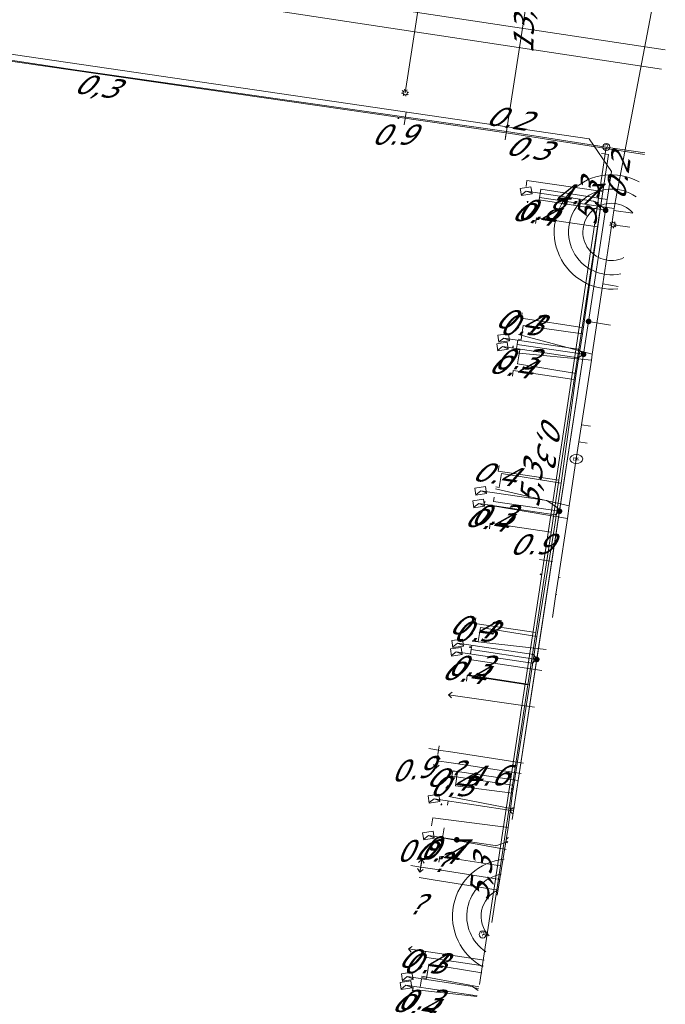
# Model space of a CAD drawing. Header units: metres. Extents: x 124576 to 133557, y 395865 to 402386.
# Tile 152 of 256: x 126548 to 126593, y 399736 to 399805. Entities that reach past the tile are written whole.
import ezdxf
from ezdxf.enums import TextEntityAlignment as Align

# ---------------------------------------------------------------- set-up
doc = ezdxf.new("R2010")
doc.units = ezdxf.units.M
doc.header["$MEASUREMENT"] = 0
for name, color, linetype, lineweight, true_color in [('LG_Datatransport_KPN_BV', 3, 'Continuous', 13, 0x00ff00), ('LG_Datatransport_Reggefiber_Operator_BV', 3, 'Continuous', 13, 0x00ff00), ('LG_Datatransport_Ziggo_BV', 3, 'Continuous', 13, 0x00ff00), ('LG_Laag_Spanning_Enexis_Netbeheer_BV', 7, 'Continuous', 13, 0x960000), ('LG_Riool_Vrij_Verval_Gemeente_Tilburg_Ruimtelijke_Uitvoering', 7, 'Continuous', 13, 0xca00a0), ('LG_unet-4_Brabant_Water', 5, 'Continuous', 13, 0x0000ff), ('LG_warmte_Ennatuurlijk_BV', 7, 'Continuous', 13, 0x008080), ('MV_Datatransport_lijn', 3, 'Continuous', 0, 0x00ff00), ('MV_warmte_lijn', 7, 'Continuous', 0, 0x008080)]:
    doc.layers.add(name, color=color, linetype=linetype, lineweight=lineweight, true_color=true_color)
for name, color, linetype, lineweight in [('LG_Datatransport_P_KPN_BV', 7, 'Continuous', 0), ('LG_Datatransport_P_Ziggo_BV', 7, 'Continuous', 0), ('LG_Laag_Spanning_P_Enexis_Netbeheer_BV', 7, 'Continuous', 0), ('LG_Laag_Spanning_P_Gemeente_Tilburg_Ruimtelijke_Uitvoering', 7, 'Continuous', 0), ('LG_unet-4_P_Brabant_Water', 7, 'Continuous', 0), ('MV_Datatransport', 7, 'Continuous', 0), ('MV_Laag_Spanning', 7, 'Continuous', 0), ('MV_Laag_Spanning_lijn', 7, 'Continuous', 0), ('MV_Laag_Spanning_pijl', 7, 'Continuous', 0), ('MV_unet-4', 7, 'Continuous', 0), ('MV_warmte', 7, 'Continuous', 0)]:
    doc.layers.add(name, color=color, linetype=linetype, lineweight=lineweight)
doc.styles.add('Klic_Annotatie', font='verdanai.ttf', dxfattribs={"oblique": 20, "height": 1.4})
doc.styles.add('Style-Arial', font='arial.ttf')

# ---------------------------------------------------------------- blocks, each defined once
blk = doc.blocks.new('Onbekend_5')
at = {"layer": 'LG_Datatransport_P_Ziggo_BV'}
blk.add_hatch(color=256, dxfattribs=at).paths.add_polyline_path([(-0.25, -1.07, -0.262633), (0.23, 0.15), (0.59, 0.47, 0.379827), (0.7, 1.26), (0.69, 1.26, 0.228508), (-0.03, 1.53), (-0.03, 1.52, 0.459053), (-0.82, 0.79), (-1.29, 0.85, -0.414214), (-0.08, 2, -0.243799), (1.09, 1.52, -0.379827), (0.9, 0.11), (0.54, -0.2, 0.262633), (0.23, -1.08), (-0.17, -1.07)])
blk.add_circle((0, 0), 2.5, dxfattribs=at)
at = {"layer": 'LG_Datatransport_P_Ziggo_BV', "extrusion": (0, 0, -1)}
blk.add_solid([(0.34, -2.06), (-0.21, -2.06), (0.34, -1.51), (-0.21, -1.51)], dxfattribs=at)
blk = doc.blocks.new('Mof')
at = {"layer": 'LG_Laag_Spanning_P_Enexis_Netbeheer_BV'}
h = blk.add_hatch(color=256, dxfattribs=at)
edge = h.paths.add_edge_path()
edge.add_arc((0, 0), 2, 0, 360)
blk = doc.blocks.new('DeliveryPoint')
at = {"layer": 'LG_Laag_Spanning_P_Enexis_Netbeheer_BV', "flags": 128}
blk.add_lwpolyline([(-3.75, -2.5), (3.75, -2.5), (3.75, 2.5), (-3.75, 2.5), (-3.75, -2.5)], close=True, dxfattribs=at)
blk.add_lwpolyline([(-3.75, 2.5), (-3.75, 2.16), (0, 0), (3.75, 2.16)], dxfattribs=at)
blk = doc.blocks.new('Streetlight')
at = {"layer": 'LG_Laag_Spanning_P_Enexis_Netbeheer_BV'}
for p, q in [((-1.77, 1.77), (-1.06, 1.06)), ((0, 2.5), (0, 1.5)), ((1.77, 1.77), (1.06, 1.06)), ((-1.06, -1.06), (-1.77, -1.77)), ((0, -1.5), (0, -2.5)), ((1.06, -1.06), (1.77, -1.77))]:
    blk.add_line(p, q, dxfattribs=at)
at = {"layer": 'LG_Laag_Spanning_P_Enexis_Netbeheer_BV', "flags": 128}
for points in [[(-2.5, 0), (-1.5, 0)], [(1.5, 0), (2.5, 0)]]:
    blk.add_lwpolyline(points, dxfattribs=at)
at = {"layer": 'LG_Laag_Spanning_P_Enexis_Netbeheer_BV'}
blk.add_circle((0, 0), 1.5, dxfattribs=at)
blk = doc.blocks.new('m_pijl')
at = {"layer": 'MV_Laag_Spanning_pijl'}
blk.add_hatch(color=7, dxfattribs=at).paths.add_polyline_path([(-1, -0.33), (-1, 0), (-1, 0.33), (0, 0)])
at = {"layer": 'MV_Laag_Spanning_pijl', "flags": 128}
blk.add_lwpolyline([(-1, 0), (-1, 0.33), (0, 0), (-1, -0.33), (-1, 0)], close=True, dxfattribs=at)
blk = doc.blocks.new('FireHydrant')
at = {"layer": 'LG_unet-4_P_Brabant_Water'}
blk.add_ellipse((0, 0), major_axis=(4.45, 0), ratio=0.727642, dxfattribs=at)
at = {"layer": 'LG_unet-4_P_Brabant_Water', "style": 'Style-Arial'}
blk.add_text('BK', height=2.5, dxfattribs=at).set_placement((0, 0), align=Align.MIDDLE_CENTER)
blk = doc.blocks.new('Onbekend_3')
at = {"layer": 'LG_Datatransport_P_KPN_BV'}
blk.add_hatch(color=256, dxfattribs=at).paths.add_polyline_path([(-0.25, -1.07, -0.262633), (0.23, 0.15), (0.59, 0.47, 0.379827), (0.7, 1.26), (0.69, 1.26, 0.228508), (-0.03, 1.53), (-0.03, 1.52, 0.459053), (-0.82, 0.79), (-1.29, 0.85, -0.414214), (-0.08, 2, -0.243799), (1.09, 1.52, -0.379827), (0.9, 0.11), (0.54, -0.2, 0.262633), (0.23, -1.08), (-0.17, -1.07)])
blk.add_circle((0, 0), 2.5, dxfattribs=at)
at = {"layer": 'LG_Datatransport_P_KPN_BV', "extrusion": (0, 0, -1)}
blk.add_solid([(0.34, -2.06), (-0.21, -2.06), (0.34, -1.51), (-0.21, -1.51)], dxfattribs=at)

msp = doc.modelspace()

# ---------------------------------------------------------------- linework, layer by layer
at = {"layer": 'LG_Datatransport_KPN_BV'}
msp.add_line((126591.203, 399795.494), (126588.518, 399795.911), dxfattribs=at)
at = {"layer": 'LG_Datatransport_KPN_BV', "flags": 128}
for points in [[(126588.518, 399795.911), (126581.529, 399796.996), (126551.35, 399801.313), (126536.511, 399803.547), (126535.548, 399797.221), (126526.781, 399739.644), (126520.403, 399697.751), (126516.709, 399676.121), (126516.126, 399672.264)], [(126579.645, 399737.329), (126585.677, 399777.055), (126588.518, 399795.911)]]:
    msp.add_lwpolyline(points, dxfattribs=at)
at = {"layer": 'LG_Datatransport_Reggefiber_Operator_BV'}
for p, q in [((126586.863, 399782.837), (126588.282, 399792.807)), ((126586.412, 399780.076), (126586.863, 399782.837)), ((126585.364, 399772.397), (126586.412, 399780.076)), ((126584.822, 399768.874), (126585.364, 399772.397)), ((126583.672, 399761.679), (126584.822, 399768.874)), ((126583.158, 399758.311), (126583.67, 399761.68)), ((126578.81, 399758.99), (126583.16, 399758.31)), ((126581.646, 399748.31), (126581.961, 399750.706)), ((126580.886, 399743.575), (126581.646, 399748.31))]:
    msp.add_line(p, q, dxfattribs=at)
at = {"layer": 'LG_Datatransport_Reggefiber_Operator_BV', "flags": 128}
for points in [[(126582.907, 399793.141), (126582.967, 399793.564), (126588.282, 399792.807)], [(126582.35, 399782.469), (126582.575, 399782.437), (126582.715, 399783.427), (126586.863, 399782.837)], [(126586.412, 399780.076), (126582.31, 399780.747), (126582.472, 399781.734), (126582.24, 399781.771)], [(126580.791, 399772.132), (126581.025, 399772.093), (126581.186, 399773.08), (126585.364, 399772.397)], [(126579.16, 399761.388), (126579.562, 399761.323), (126579.721, 399762.311), (126583.672, 399761.679)], [(126581.96, 399750.71), (126583.15, 399758.26), (126583.158, 399758.311)], [(126581.961, 399750.706), (126577.977, 399751.229), (126578.108, 399752.221), (126577.781, 399752.264)], [(126576.307, 399748.421), (126576.392, 399748.977), (126581.646, 399748.31)], [(126575.61, 399737.811), (126575.944, 399737.757), (126576.102, 399738.745), (126579.808, 399738.15)]]:
    msp.add_lwpolyline(points, dxfattribs=at)
at = {"layer": 'LG_Datatransport_Ziggo_BV'}
for p, q in [((126582.57, 399783.929), (126586.828, 399783.295)), ((126586.274, 399779.648), (126586.828, 399783.295)), ((126582.018, 399780.282), (126586.274, 399779.648)), ((126585.206, 399772.613), (126586.274, 399779.648)), ((126580.961, 399773.245), (126585.206, 399772.613)), ((126584.652, 399768.964), (126585.206, 399772.613)), ((126584.652, 399768.964), (126580.408, 399769.596)), ((126583.585, 399761.941), (126584.652, 399768.964)), ((126579.335, 399762.574), (126583.585, 399761.941)), ((126583.033, 399758.303), (126583.585, 399761.941)), ((126578.793, 399758.934), (126583.033, 399758.303)), ((126581.964, 399751.264), (126583.033, 399758.303)), ((126577.723, 399751.895), (126581.964, 399751.264)), ((126581.11, 399745.64), (126581.964, 399751.264)), ((126576.879, 399746.285), (126581.11, 399745.64)), ((126580.505, 399741.657), (126581.11, 399745.64)), ((126580.327, 399740.764), (126579.874, 399740.833)), ((126575.819, 399739.253), (126579.903, 399738.63))]:
    msp.add_line(p, q, dxfattribs=at)
at = {"layer": 'LG_Datatransport_Ziggo_BV', "flags": 128}
for points in [[(126528.819, 399751.03), (126528.327, 399751.106), (126528.666, 399753.334), (126529.986, 399762.008), (126530.199, 399763.407), (126531.512, 399772.034), (126531.729, 399773.461), (126533.045, 399782.102), (126533.269, 399783.572), (126534.578, 399792.169), (126535.658, 399799.262), (126535.686, 399799.446), (126536.076, 399802.008), (126536.312, 399803.562), (126543.646, 399802.373), (126581.514, 399796.898), (126591.184, 399795.397)], [(126591.184, 399795.397), (126581.514, 399796.898), (126543.646, 399802.373), (126536.312, 399803.562), (126536.076, 399802.008)], [(126580.505, 399741.657), (126581.11, 399745.64), (126581.964, 399751.264), (126583.033, 399758.303), (126583.585, 399761.941), (126584.652, 399768.964), (126585.206, 399772.613), (126586.274, 399779.648), (126586.828, 399783.295), (126587.895, 399790.323), (126583.633, 399790.958)], [(126586.828, 399783.295), (126587.895, 399790.323), (126583.633, 399790.958)], [(126582.57, 399783.929), (126586.828, 399783.295), (126586.274, 399779.648), (126585.206, 399772.613), (126584.652, 399768.964), (126583.585, 399761.941), (126583.033, 399758.303), (126581.964, 399751.264), (126581.11, 399745.64), (126580.505, 399741.657)], [(126582.018, 399780.282), (126586.274, 399779.648), (126585.206, 399772.613), (126584.652, 399768.964), (126583.585, 399761.941), (126583.033, 399758.303), (126581.964, 399751.264), (126581.11, 399745.64), (126580.505, 399741.657)], [(126580.961, 399773.245), (126585.206, 399772.613), (126584.652, 399768.964), (126583.585, 399761.941), (126583.033, 399758.303), (126581.964, 399751.264), (126581.11, 399745.64), (126580.505, 399741.657)], [(126580.505, 399741.657), (126581.11, 399745.64), (126581.964, 399751.264), (126583.033, 399758.303), (126583.585, 399761.941), (126584.652, 399768.964), (126580.408, 399769.596)], [(126579.335, 399762.574), (126583.585, 399761.941), (126583.033, 399758.303), (126581.964, 399751.264), (126581.11, 399745.64), (126580.505, 399741.657)], [(126578.793, 399758.934), (126583.033, 399758.303), (126581.964, 399751.264), (126581.11, 399745.64), (126580.505, 399741.657)], [(126577.723, 399751.895), (126581.964, 399751.264), (126581.11, 399745.64), (126580.505, 399741.657)], [(126576.879, 399746.285), (126581.11, 399745.64), (126580.505, 399741.657)], [(126580.327, 399740.764), (126579.874, 399740.833)], [(126580.327, 399740.764), (126579.874, 399740.833)], [(126579.874, 399740.833), (126580.327, 399740.764)], [(126579.874, 399740.833), (126580.327, 399740.764)], [(126579.874, 399740.833), (126580.327, 399740.764)], [(126580.327, 399740.764), (126579.874, 399740.833)], [(126580.327, 399740.764), (126579.874, 399740.833)], [(126579.874, 399740.833), (126580.327, 399740.764)], [(126580.327, 399740.764), (126579.874, 399740.833)], [(126579.874, 399740.833), (126580.327, 399740.764)], [(126580.327, 399740.764), (126579.874, 399740.833)], [(126580.327, 399740.764), (126579.874, 399740.833)], [(126580.327, 399740.764), (126579.874, 399740.833)], [(126580.327, 399740.764), (126579.874, 399740.833)], [(126579.874, 399740.833), (126580.327, 399740.764)], [(126580.327, 399740.764), (126579.874, 399740.833)], [(126580.327, 399740.764), (126579.874, 399740.833)], [(126579.874, 399740.833), (126580.327, 399740.764)], [(126580.327, 399740.764), (126579.874, 399740.833)], [(126580.327, 399740.764), (126579.874, 399740.833)], [(126579.874, 399740.833), (126580.327, 399740.764)], [(126580.327, 399740.764), (126579.874, 399740.833)], [(126579.874, 399740.833), (126580.327, 399740.764)], [(126580.327, 399740.764), (126579.874, 399740.833)], [(126580.327, 399740.764), (126579.874, 399740.833)], [(126579.874, 399740.833), (126580.327, 399740.764)], [(126579.874, 399740.833), (126580.327, 399740.764)], [(126580.327, 399740.764), (126579.874, 399740.833)], [(126580.327, 399740.764), (126579.874, 399740.833)], [(126580.327, 399740.764), (126579.874, 399740.833)], [(126575.819, 399739.253), (126579.903, 399738.63)]]:
    msp.add_lwpolyline(points, dxfattribs=at)
at = {"layer": 'LG_Laag_Spanning_Enexis_Netbeheer_BV'}
for p, q in [((126576.193, 399810.896), (126574.46, 399799.708)), ((126590.17, 399790.296), (126588.987, 399790.474)), ((126582.033, 399749.488), (126576.477, 399750.329)), ((126578.067, 399747.45), (126576.086, 399747.75)), ((126579.488, 399736.538), (126574.512, 399737.286))]:
    msp.add_line(p, q, dxfattribs=at)
at = {"layer": 'LG_Laag_Spanning_Enexis_Netbeheer_BV', "flags": 128}
for points in [[(126543.593, 399817.189), (126541.69, 399804.676), (126542.431, 399803.061), (126587.319, 399796.486), (126588.886, 399794.199), (126588.47, 399791.486), (126587.278, 399783.712)], [(126581.94, 399748.878), (126582.033, 399749.488), (126583.609, 399759.774), (126583.654, 399760.071), (126585.243, 399770.435), (126586.881, 399781.119), (126586.926, 399781.416), (126587.278, 399783.712), (126588.47, 399791.486), (126588.886, 399794.199), (126587.319, 399796.486), (126542.431, 399803.061), (126541.69, 399804.676)], [(126587.278, 399783.712), (126588.47, 399791.486), (126588.886, 399794.199), (126587.319, 399796.486), (126542.431, 399803.061), (126541.69, 399804.676)], [(126588.47, 399791.486), (126588.378, 399791.627), (126587.611, 399792.121), (126582.916, 399792.831)], [(126581.94, 399748.878), (126582.033, 399749.488), (126583.609, 399759.774), (126583.654, 399760.071), (126585.243, 399770.435), (126586.881, 399781.119), (126586.926, 399781.416), (126587.278, 399783.712), (126581.938, 399748.872)], [(126581.94, 399748.878), (126582.033, 399749.488), (126583.609, 399759.774), (126583.654, 399760.071), (126585.243, 399770.435), (126586.881, 399781.119), (126586.926, 399781.416), (126587.278, 399783.712)], [(126581.94, 399748.878), (126582.033, 399749.488), (126583.609, 399759.774), (126583.654, 399760.071), (126585.243, 399770.435), (126586.881, 399781.119), (126586.926, 399781.416), (126587.278, 399783.712)], [(126586.926, 399781.416), (126586.561, 399781.774), (126586.066, 399781.847), (126581.35, 399782.549)], [(126586.926, 399781.416), (126586.544, 399781.169), (126581.26, 399781.955)], [(126585.243, 399770.435), (126585.1, 399770.673), (126584.348, 399771.176), (126579.74, 399771.865)], [(126585.243, 399770.435), (126584.953, 399770.175), (126579.605, 399770.975)], [(126583.654, 399760.071), (126583.426, 399760.407), (126578.119, 399761.197)], [(126583.654, 399760.071), (126583.335, 399759.815), (126578.031, 399760.603)], [(126581.632, 399747.33), (126581.608, 399747.308), (126580.806, 399747.037), (126580.745, 399747.045), (126579.791, 399747.189), (126578.067, 399747.45)], [(126579.563, 399736.919), (126579.161, 399737.194), (126574.601, 399737.879)]]:
    msp.add_lwpolyline(points, dxfattribs=at)
at = {"layer": 'LG_Laag_Spanning_P_Enexis_Netbeheer_BV'}
for centre, start, end in [((126582.033, 399749.488), 70.92638, 266.59537), ((126581.714, 399747.405), 97.98127, 239.54048)]:
    msp.add_arc(centre, 0.2, start, end, dxfattribs=at)
at = {"layer": 'LG_Laag_Spanning_P_Gemeente_Tilburg_Ruimtelijke_Uitvoering'}
for centre, radius, start, end in [((126588.878, 399789.973), 4, 61.24121, 276.28055), ((126588.878, 399789.973), 3, 55.09655, 282.4252), ((126588.878, 399789.973), 2, 41.74285, 295.77891), ((126581.764, 399742.11), 4, 95.42399, 242.09776), ((126581.764, 399742.11), 3, 101.23866, 236.2831), ((126581.764, 399742.11), 2, 113.75467, 223.76709)]:
    msp.add_arc(centre, radius, start, end, dxfattribs=at)
at = {"layer": 'LG_Riool_Vrij_Verval_Gemeente_Tilburg_Ruimtelijke_Uitvoering'}
for p, q in [((126531.24, 399810.64), (126592.37, 399801.368)), ((126545.16, 399809.88), (126592.639, 399802.72))]:
    msp.add_line(p, q, dxfattribs=at)
at = {"layer": 'LG_unet-4_Brabant_Water'}
for p, q in [((126583.85, 399792.38), (126589.07, 399791.6)), ((126590.364, 399791.273), (126589.05, 399791.47)), ((126589.347, 399786.154), (126588.28, 399786.33)), ((126582.39, 399782.79), (126587.53, 399781.41)), ((126582.2, 399781.51), (126587.47, 399781.01)), ((126587.404, 399776.376), (126586.78, 399776.47)), ((126587.169, 399775.194), (126586.6, 399775.28)), ((126580.77, 399772.01), (126585.93, 399770.82)), ((126580.59, 399770.82), (126585.8, 399769.93)), ((126585.302, 399765.8), (126585.17, 399765.82)), ((126585.067, 399764.618), (126584.99, 399764.63)), ((126579.15, 399761.34), (126584.303, 399760.772)), ((126578.96, 399760.06), (126584.012, 399759.305)), ((126577.51, 399750.47), (126582.084, 399749.606)), ((126577.07, 399747.6), (126581.519, 399746.762)), ((126575.61, 399737.92), (126579.612, 399737.166)), ((126575.47, 399736.94), (126579.478, 399736.49))]:
    msp.add_line(p, q, dxfattribs=at)
at = {"layer": 'LG_unet-4_Brabant_Water', "flags": 128}
for points in [[(126586.42, 399774.09), (126586.6, 399775.28), (126586.78, 399776.47), (126587.47, 399781.01), (126587.53, 399781.41), (126588.28, 399786.33), (126589.05, 399791.47), (126589.07, 399791.6), (126589.16, 399792.18), (126591.84, 399806.27)], [(126584.745, 399762.997), (126584.99, 399764.63), (126585.17, 399765.82), (126585.8, 399769.93), (126585.93, 399770.82), (126586.42, 399774.09)]]:
    msp.add_lwpolyline(points, dxfattribs=at)
at = {"layer": 'LG_warmte_Ennatuurlijk_BV'}
for p, q in [((126576.84, 399754.021), (126576.75, 399753.427)), ((126576.84, 399754.021), (126576.75, 399753.427)), ((126576.84, 399754.021), (126576.75, 399753.427)), ((126576.84, 399754.021), (126576.75, 399753.427)), ((126576.84, 399754.021), (126576.75, 399753.427)), ((126576.84, 399754.021), (126576.75, 399753.427)), ((126576.84, 399754.021), (126576.75, 399753.427)), ((126576.84, 399754.021), (126576.75, 399753.427)), ((126576.103, 399753.829), (126576.795, 399753.724)), ((126576.103, 399753.829), (126576.795, 399753.724)), ((126576.103, 399753.829), (126576.795, 399753.724)), ((126576.103, 399753.829), (126576.795, 399753.724)), ((126576.103, 399753.829), (126576.795, 399753.724)), ((126576.103, 399753.829), (126576.795, 399753.724)), ((126576.103, 399753.829), (126576.795, 399753.724)), ((126576.103, 399753.829), (126576.795, 399753.724)), ((126574.858, 399745.656), (126575.549, 399745.547)), ((126574.858, 399745.656), (126575.549, 399745.547)), ((126574.858, 399745.656), (126575.549, 399745.547)), ((126574.858, 399745.656), (126575.549, 399745.547)), ((126574.858, 399745.656), (126575.549, 399745.547)), ((126574.858, 399745.656), (126575.549, 399745.547)), ((126574.858, 399745.656), (126575.549, 399745.547)), ((126574.858, 399745.656), (126575.549, 399745.547)), ((126574.858, 399745.656), (126575.549, 399745.547)), ((126574.858, 399745.656), (126575.549, 399745.547)), ((126575.596, 399745.843), (126575.502, 399745.251)), ((126575.596, 399745.843), (126575.502, 399745.251)), ((126575.596, 399745.843), (126575.502, 399745.251)), ((126575.596, 399745.843), (126575.502, 399745.251)), ((126575.596, 399745.843), (126575.502, 399745.251)), ((126575.596, 399745.843), (126575.502, 399745.251)), ((126575.596, 399745.843), (126575.502, 399745.251)), ((126575.596, 399745.843), (126575.502, 399745.251)), ((126575.596, 399745.843), (126575.502, 399745.251)), ((126575.596, 399745.843), (126575.502, 399745.251))]:
    msp.add_line(p, q, dxfattribs=at)
at = {"layer": 'LG_warmte_Ennatuurlijk_BV', "flags": 128}
for points in [[(126576.795, 399753.724), (126577.784, 399753.574), (126582.724, 399752.823)], [(126576.683, 399752.982), (126577.671, 399752.832), (126582.577, 399752.087)], [(126581.103, 399744.669), (126576.537, 399745.391), (126575.549, 399745.547)], [(126580.957, 399743.933), (126576.419, 399744.651), (126575.431, 399744.807)]]:
    msp.add_lwpolyline(points, dxfattribs=at)
at = {"layer": 'MV_Datatransport_lijn'}
for p, q in [((126587.895, 399790.323), (126588.665, 399795.393)), ((126583.571, 399790.563), (126583.633, 399790.958)), ((126582.63, 399784.324), (126582.57, 399783.929)), ((126581.958, 399779.887), (126582.018, 399780.282)), ((126581.021, 399773.64), (126580.961, 399773.245)), ((126580.348, 399769.201), (126580.408, 399769.596)), ((126579.394, 399762.97), (126579.335, 399762.574)), ((126578.734, 399758.538), (126578.793, 399758.934)), ((126577.783, 399752.291), (126577.724, 399751.895)), ((126576.82, 399745.889), (126576.879, 399746.285)), ((126575.878, 399739.649), (126575.819, 399739.253))]:
    msp.add_line(p, q, dxfattribs=at)
at = {"layer": 'MV_Datatransport_lijn', "flags": 128}
for points in [[(126581.437, 399796.404), (126581.468, 399796.602), (126581.514, 399796.898)], [(126588.17, 399795.463), (126588.368, 399795.435), (126588.665, 399795.393)]]:
    msp.add_lwpolyline(points, dxfattribs=at)
at = {"layer": 'MV_Laag_Spanning_lijn'}
for p, q in [((126581.437, 399796.404), (126583.645, 399810.659)), ((126583.831, 399792.216), (126588.47, 399791.486)), ((126588.811, 399783.456), (126587.278, 399783.712)), ((126582.294, 399782.105), (126586.926, 399781.416)), ((126580.639, 399771.123), (126585.243, 399770.435)), ((126579.064, 399760.753), (126583.654, 399760.071))]:
    msp.add_line(p, q, dxfattribs=at)
at = {"layer": 'MV_Laag_Spanning_pijl'}
for p, q in [((126574.386, 399797.469), (126574.521, 399798.359)), ((126583.949, 399792.968), (126583.831, 399792.216)), ((126583.949, 399792.968), (126588.585, 399792.238)), ((126582.294, 399782.105), (126582.249, 399781.808)), ((126582.294, 399782.105), (126582.339, 399782.402)), ((126580.684, 399771.42), (126580.639, 399771.123)), ((126583.855, 399767.049), (126584.745, 399766.914)), ((126579.064, 399760.753), (126579.02, 399760.456)), ((126579.064, 399760.753), (126579.108, 399761.05)), ((126577.782, 399752.287), (126582.356, 399751.599)), ((126577.421, 399749.883), (126577.466, 399750.179)), ((126577.178, 399748.293), (126577.075, 399747.6)), ((126575.545, 399737.434), (126575.5, 399737.137)), ((126575.545, 399737.434), (126575.59, 399737.73)), ((126579.306, 399737.089), (126579.588, 399737.046))]:
    msp.add_line(p, q, dxfattribs=at)
at = {"layer": 'MV_warmte_lijn'}
for p, q in [((126577.494, 399757.603), (126577.751, 399757.768)), ((126583.498, 399756.72), (126577.494, 399757.603)), ((126577.494, 399757.603), (126577.693, 399757.371)), ((126576.739, 399753.353), (126576.506, 399753.155)), ((126576.606, 399752.463), (126576.739, 399753.353)), ((126576.739, 399753.353), (126576.904, 399753.096)), ((126576.606, 399752.463), (126576.441, 399752.72)), ((126576.606, 399752.463), (126576.839, 399752.661)), ((126575.623, 399746.067), (126575.39, 399745.869)), ((126575.623, 399746.067), (126575.49, 399745.177)), ((126575.623, 399746.067), (126575.788, 399745.81)), ((126575.49, 399745.177), (126575.325, 399745.434)), ((126575.49, 399745.177), (126575.723, 399745.375)), ((126574.691, 399739.827), (126574.948, 399739.992)), ((126574.691, 399739.827), (126579.984, 399739.037)), ((126574.691, 399739.827), (126574.889, 399739.594))]:
    msp.add_line(p, q, dxfattribs=at)

# ---------------------------------------------------------------- block references
at = {"layer": 'LG_Datatransport_P_KPN_BV', "xscale": 0.1, "yscale": 0.1, "zscale": 0.1}
msp.add_blockref('Onbekend_3', (126588.518, 399795.911), dxfattribs=at)
msp.add_blockref('Onbekend_3', (126588.518, 399795.911), dxfattribs=at)
msp.add_blockref('Onbekend_3', (126588.518, 399795.911), dxfattribs=at)
at = {"layer": 'LG_Datatransport_P_Ziggo_BV', "xscale": 0.1, "yscale": 0.1, "zscale": 0.1}
msp.add_blockref('Onbekend_5', (126579.874, 399740.833), dxfattribs=at)
at = {"layer": 'LG_Laag_Spanning_P_Enexis_Netbeheer_BV', "xscale": 0.1, "yscale": 0.1, "zscale": 0.1}
for name, p, rotation in [('Streetlight', (126574.46, 399799.708), 99.00000000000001), ('DeliveryPoint', (126582.916, 399792.831), 189), ('Streetlight', (126588.987, 399790.474), 189), ('Mof', (126587.278, 399783.712), 359), ('DeliveryPoint', (126581.35, 399782.549), 188), ('DeliveryPoint', (126581.26, 399781.955), 188), ('Mof', (126586.926, 399781.416), 279), ('DeliveryPoint', (126579.74, 399771.865), 189), ('DeliveryPoint', (126579.605, 399770.975), 188), ('DeliveryPoint', (126578.119, 399761.197), 188), ('DeliveryPoint', (126578.031, 399760.603), 188), ('Mof', (126583.654, 399760.071), 279), ('DeliveryPoint', (126576.477, 399750.329), 189), ('DeliveryPoint', (126576.086, 399747.75), 189), ('DeliveryPoint', (126574.601, 399737.879), 189), ('DeliveryPoint', (126574.512, 399737.286), 189)]:
    msp.add_blockref(name, p, dxfattribs=dict(at, rotation=rotation))
for p in [(126588.47, 399791.486), (126585.243, 399770.435), (126578.067, 399747.45)]:
    msp.add_blockref('Mof', p, dxfattribs=at)
at = {"layer": 'LG_unet-4_P_Brabant_Water', "xscale": 0.1, "yscale": 0.1, "zscale": 0.1}
msp.add_blockref('FireHydrant', (126586.42, 399774.09), dxfattribs=at)
at = {"layer": 'MV_Laag_Spanning_pijl', "xscale": 0.1, "yscale": 0.1, "zscale": 0.1}
for p, rotation in [((126574, 399798), 81), ((126583, 399792), 262), ((126588, 399792), 351.9999999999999), ((126582, 399782), 81), ((126582, 399781), 262), ((126580, 399771), 262), ((126584, 399766), 351.9999999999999), ((126579, 399761), 81), ((126579, 399760), 262), ((126582, 399751), 351.9999999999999), ((126577, 399750), 81), ((126577, 399747), 262), ((126575, 399737), 81), ((126575, 399737), 262)]:
    msp.add_blockref('m_pijl', p, dxfattribs=dict(at, rotation=rotation))

# ---------------------------------------------------------------- texts
at = {"layer": 'MV_Datatransport', "style": 'Klic_Annotatie', "oblique": 20}
for s, rotation, p in [('0,3', 351.7, (126552.824, 399800.19)), ('0.2', 351, (126581.616, 399797.943)), ('0,3', 351.2, (126582.991, 399795.858)), ('0.2', 82, (126589.328, 399793.719)), ('0.4', 351, (126583.406, 399791.278)), ('0.4', 351, (126582.261, 399783.787)), ('0.4', 351, (126581.792, 399780.602)), ('0,3', 261.2, (126584.539, 399775.592)), ('0.4', 351, (126580.652, 399773.067)), ('0.4', 351, (126580.11, 399769.88)), ('0.4', 352, (126579.044, 399762.397)), ('0.4', 352, (126578.514, 399759.2)), ('0.4', 352, (126577.442, 399751.741)), ('0.4', 352, (126576.613, 399746.626)), ('0.4', 352, (126575.493, 399739.081)), ('0.4', 351, (126575.023, 399735.951))]:
    msp.add_text(s, height=1.4, rotation=rotation, dxfattribs=at).set_placement(p, align=Align.MIDDLE_CENTER)
at = {"layer": 'MV_Laag_Spanning', "style": 'Klic_Annotatie', "oblique": 20}
for s, p in [('0.9', (126573.57, 399796.781)), ('0.8', (126583.72, 399791.512)), ('0.3', (126582.498, 399783.455)), ('0.3', (126582.136, 399781.063)), ('0.3', (126580.494, 399770.168)), ('0.3', (126579.253, 399762.021)), ('0.3', (126578.895, 399759.622)), ('0.3', (126577.62, 399751.204)), ('0.7', (126576.953, 399746.784)), ('0.3', (126575.751, 399738.806)), ('0.3', (126575.368, 399736.259))]:
    msp.add_text(s, height=1.4, dxfattribs=at).set_placement(p, align=Align.MIDDLE_CENTER)
for s, p in [('4.7', (126586.267, 399792.603)), ('0.9', (126583.213, 399768.117)), ('4.6', (126580.069, 399751.943))]:
    msp.add_text(s, height=1.4, rotation=1, dxfattribs=at).set_placement(p, align=Align.MIDDLE_CENTER)
at = {"layer": 'MV_unet-4', "style": 'Klic_Annotatie', "oblique": 20}
for s, rotation, p in [('13,1', 88.6, (126582.76, 399804.53)), ('5,3', 83.9, (126587.26, 399791.92)), ('5,3', 83.9, (126583.26, 399772.21)), ('5,3', 83.9, (126579.74, 399744.68))]:
    msp.add_text(s, height=1.4, rotation=rotation, dxfattribs=at).set_placement(p, align=Align.MIDDLE_CENTER)
at = {"layer": 'MV_warmte', "style": 'Klic_Annotatie', "oblique": 20}
for p in [(126574.885, 399752.368), (126575.247, 399746.749)]:
    msp.add_text('0.9', height=1.4, rotation=8, dxfattribs=at).set_placement(p, align=Align.MIDDLE_CENTER)
for p in [(126577.783, 399752.291), (126576.82, 399745.889), (126575.157, 399742.947)]:
    msp.add_text('?', height=1.4, dxfattribs=at).set_placement(p, align=Align.MIDDLE_CENTER)

doc.saveas('drawing.dxf')
